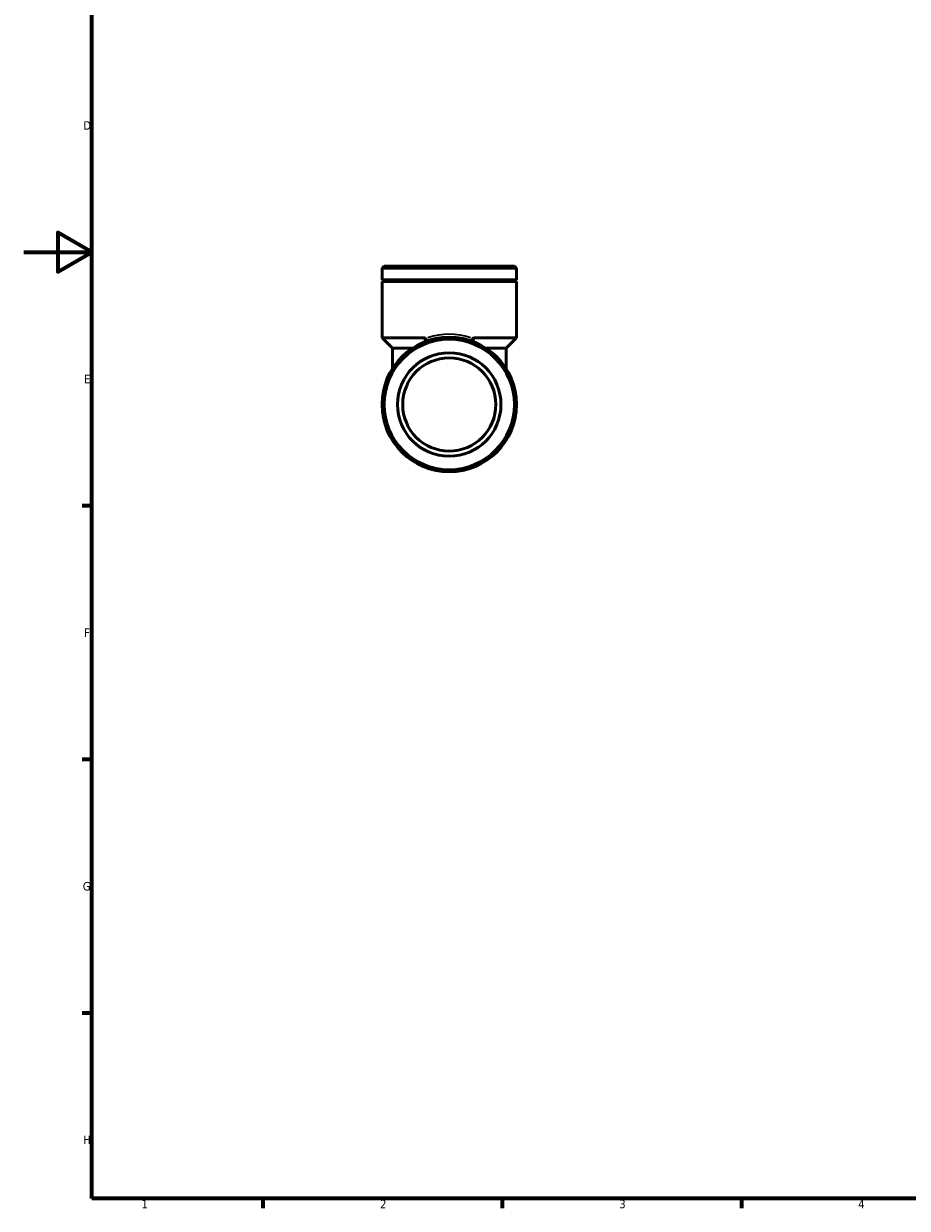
# Model space of a CAD drawing. Header units: millimetres. Extents: x 0 to 899, y 0 to 732.
# Tile 1 of 5: x 0 to 259, y 17 to 364. Entities that reach past the tile are written whole.
import ezdxf

# ---------------------------------------------------------------- set-up
doc = ezdxf.new("R2010")
doc.units = ezdxf.units.MM
for name, color, linetype, lineweight in [('Border (ISO)', 7, 'Continuous', 70), ('Visible (ISO)', 7, 'Continuous', 50), ('Visible Narrow (ISO)', 7, 'Continuous', 35)]:
    doc.layers.add(name, color=color, linetype=linetype, lineweight=lineweight)
doc.styles.add('Note Text (ISO)', font='tahoma.ttf')

# ---------------------------------------------------------------- blocks, each defined once
blk = doc.blocks.new('Borders Default Border')
at = {"layer": 'Border (ISO)'}
for p, q in [((20, 222.75), (17.1, 222.75)), ((20, 148.5), (17.1, 148.5)), ((20, 74.25), (17.1, 74.25)), ((70.08, 20), (70.08, 17.1)), ((140.17, 20), (140.17, 17.1)), ((210.25, 20), (210.25, 17.1))]:
    blk.add_line(p, q, dxfattribs=at)
at = {"layer": 'Border (ISO)', "flags": 128}
for points in [[(20, 20), (20, 574), (821, 574), (821, 20), (20, 20)], [(0, 297), (20, 297), (10, 302.77), (10, 291.23), (20, 297)]]:
    blk.add_lwpolyline(points, dxfattribs=at)
at = {"layer": 'Border (ISO)', "color": 232, "true_color": 0xca0064, "char_height": 2.5, "attachment_point": 7, "style": 'Note Text (ISO)'}
for s, insert in [('D', (17.43, 332.88)), ('E', (17.64, 258.63)), ('F', (17.7, 184.38)), ('G', (17.31, 110.08)), ('H', (17.44, 35.88)), ('1', (34.48, 17.1)), ('2', (104.37, 17.1)), ('3', (174.43, 17.05)), ('4', (244.42, 17.1))]:
    blk.add_mtext(s, dxfattribs=dict(at, insert=insert))

msp = doc.modelspace()

# ---------------------------------------------------------------- linework, layer by layer
at = {"layer": 'Visible (ISO)'}
for p, q in [((105.549, 292.935), (104.943, 292.329)), ((144.321, 292.329), (104.943, 292.329)), ((104.943, 288.91), (104.943, 292.329)), ((105.549, 292.935), (143.715, 292.935)), ((143.715, 292.935), (144.321, 292.329)), ((144.321, 288.91), (144.321, 292.329)), ((144.321, 288.91), (104.943, 288.91)), ((105.443, 288.66), (104.943, 288.91)), ((105.443, 288.66), (104.943, 288.41)), ((144.321, 288.41), (104.943, 288.41)), ((104.943, 271.935), (104.943, 288.41)), ((143.821, 288.66), (105.443, 288.66)), ((143.821, 288.66), (144.321, 288.91)), ((143.821, 288.66), (144.321, 288.41)), ((144.321, 271.935), (144.321, 288.41)), ((117.271, 271.935), (104.943, 271.935)), ((107.972, 268.906), (104.943, 271.935)), ((144.321, 271.935), (131.993, 271.935)), ((141.292, 268.906), (144.321, 271.935)), ((113.845, 268.906), (107.972, 268.906)), ((107.972, 262.928), (107.972, 268.906)), ((141.292, 268.906), (135.42, 268.906)), ((141.292, 262.928), (141.292, 268.906))]:
    msp.add_line(p, q, dxfattribs=at)
for radius in [19.689, 19.083, 15.146, 13.631]:
    msp.add_circle((124.632, 252.435), radius, dxfattribs=at)
for points, knots in [([(117.718, 271.721), (117.684, 271.758), (117.648, 271.791), (117.558, 271.857), (117.504, 271.886), (117.389, 271.925), (117.331, 271.935), (117.271, 271.935)], [0.251295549, 0.251295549, 0.251295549, 0.251295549, 0.270061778, 0.270061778, 0.293857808, 0.293857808, 0.317226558, 0.317226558, 0.317226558, 0.317226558]), ([(117.718, 271.721), (117.795, 271.636), (117.859, 271.545), (117.94, 271.374), (117.962, 271.296), (117.968, 271.153), (117.954, 271.09), (117.903, 270.999), (117.875, 270.966), (117.805, 270.91), (117.764, 270.888), (117.718, 270.87)], [0, 0, 0, 0, 0.03555283, 0.03555283, 0.06621169, 0.06621169, 0.09555822, 0.09555822, 0.11606989, 0.11606989, 0.13728308, 0.13728308, 0.13728308, 0.13728308]), ([(131.546, 271.721), (131.5, 271.671), (131.459, 271.618), (131.39, 271.511), (131.361, 271.458), (131.311, 271.33), (131.297, 271.256), (131.302, 271.118), (131.324, 271.055), (131.405, 270.944), (131.469, 270.899), (131.546, 270.87)], [-0.13728308, -0.13728308, -0.13728308, -0.13728308, -0.11606989, -0.11606989, -0.09555822, -0.09555822, -0.06621169, -0.06621169, -0.03555283, -0.03555283, 0, 0, 0, 0]), ([(131.993, 271.935), (131.916, 271.935), (131.842, 271.919), (131.696, 271.854), (131.629, 271.806), (131.562, 271.738), (131.554, 271.73), (131.546, 271.721)], [0, 0, 0, 0, 0.024742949, 0.024742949, 0.050672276, 0.050672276, 0.054259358, 0.054259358, 0.054259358, 0.054259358])]:
    msp.add_open_spline(points, degree=3, knots=knots, dxfattribs=at)
at = {"layer": 'Visible Narrow (ISO)'}
msp.add_ellipse((124.632, 252.435), major_axis=(0, 20.598), ratio=0.9558824, start_param=5.9602463, end_param=6.6061243, dxfattribs=at)
for points in [[(117.283, 271.878), (117.352, 271.534), (117.421, 271.19), (117.492, 270.846)], [(131.772, 270.846), (131.843, 271.19), (131.913, 271.534), (131.982, 271.878)]]:
    msp.add_open_spline(points, degree=3, dxfattribs=at)

# ---------------------------------------------------------------- block references
msp.add_blockref('Borders Default Border', (0, 0))

doc.saveas('drawing.dxf')
